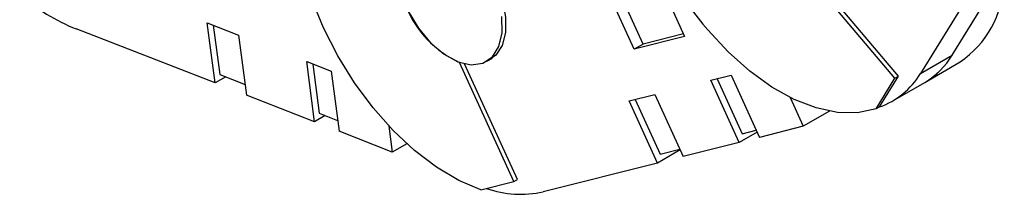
# Model space of a CAD drawing. Header units: inches. Extents: x 0 to 66, y 0 to 51.
# Tile 5 of 10: x 56.4 to 59.5, y 33.5 to 34.1. Entities that reach past the tile are written whole.
import ezdxf

# ---------------------------------------------------------------- set-up
doc = ezdxf.new("R2010")
doc.units = ezdxf.units.IN
doc.header["$LTSCALE"] = 6
doc.header["$MEASUREMENT"] = 0

msp = doc.modelspace()

# ---------------------------------------------------------------- linework, layer by layer
for p, q in [((58.2105, 34.5902), (58.4702, 34.0224)), ((58.3398, 33.9986), (58.0838, 34.5583)), ((58.3119, 33.9826), (58.0522, 34.5504)), ((59.4186, 34.2399), (59.2126, 33.9064)), ((59.1321, 33.8913), (58.8726, 34.1988)), ((59.1433, 33.8978), (58.8846, 34.2041)), ((59.3128, 33.9643), (59.4398, 34.1698)), ((56.9679, 34.0651), (57.0668, 34.0267)), ((56.9926, 33.8764), (56.9679, 34.0651)), ((56.9869, 34.0577), (57.0071, 33.9032)), ((56.9926, 33.8764), (56.5558, 34.0461)), ((57.0668, 34.0267), (57.0915, 33.8379)), ((58.4665, 34.0305), (58.3398, 33.9986)), ((58.4702, 34.0224), (58.3119, 33.9826)), ((58.3398, 33.9986), (58.3119, 33.9826)), ((59.2126, 33.9064), (59.3128, 33.9643)), ((57.2811, 33.9434), (57.3581, 33.9135)), ((57.3058, 33.7547), (57.2811, 33.9434)), ((57.3001, 33.936), (57.3203, 33.7815)), ((57.7624, 33.9412), (57.7621, 33.941)), ((57.9331, 33.5671), (57.7621, 33.941)), ((57.9442, 33.5735), (57.7781, 33.9366)), ((57.848, 33.9446), (57.866, 33.9549)), ((59.2261, 33.8783), (59.3375, 33.9426)), ((57.0071, 33.9032), (57.0871, 33.8721)), ((57.3581, 33.9135), (57.3828, 33.7248)), ((58.5533, 33.885), (58.6166, 33.9009)), ((58.6166, 33.9009), (58.7059, 33.7057)), ((57.0262, 33.8958), (56.9926, 33.8764)), ((58.6425, 33.6898), (58.5533, 33.885)), ((58.5723, 33.8897), (58.6512, 33.7172)), ((59.0727, 33.7951), (59.1321, 33.8913)), ((59.0838, 33.8015), (59.1433, 33.8978)), ((59.1259, 33.8205), (59.2261, 33.8783)), ((59.1321, 33.8913), (59.1433, 33.8978)), ((58.2954, 33.8201), (58.3769, 33.8406)), ((58.3769, 33.8406), (58.4661, 33.6454)), ((57.3058, 33.7547), (57.0915, 33.8379)), ((58.3847, 33.625), (58.2954, 33.8201)), ((58.3144, 33.8249), (58.3933, 33.6524)), ((58.8025, 33.8308), (58.8438, 33.7404)), ((57.3203, 33.7815), (57.3783, 33.7589)), ((58.9259, 33.7878), (58.8438, 33.7404)), ((59.0838, 33.8015), (59.0727, 33.7951)), ((57.3394, 33.774), (57.3058, 33.7547)), ((57.5504, 33.6596), (57.3828, 33.7248)), ((57.5397, 33.741), (57.5504, 33.6596)), ((58.6984, 33.722), (58.6425, 33.6898)), ((58.6512, 33.7172), (58.6955, 33.7283)), ((58.8438, 33.7404), (58.7059, 33.7057)), ((57.5957, 33.6858), (57.5504, 33.6596)), ((58.6425, 33.6898), (58.4661, 33.6454)), ((58.4565, 33.6664), (58.3847, 33.625)), ((58.3933, 33.6524), (58.4558, 33.6681)), ((58.3847, 33.625), (58.0251, 33.5345)), ((57.8293, 33.541), (57.9331, 33.5671)), ((57.9331, 33.5671), (57.9442, 33.5735))]:
    msp.add_line(p, q)
at = {"flags": 128}
for points in [[(57.3341, 34.0496), (57.2974, 34.1399), (57.2697, 34.2304), (57.2515, 34.3192), (57.2432, 34.4044), (57.2451, 34.4844), (57.257, 34.5574), (57.2788, 34.6219), (57.3099, 34.6766)], [(57.5651, 34.2132), (57.5776, 34.1577), (57.6006, 34.1017), (57.6324, 34.0488), (57.6708, 34.0028), (57.7133, 33.9668), (57.7568, 33.9432), (57.7986, 33.9337), (57.8357, 33.9388), (57.8655, 33.9582), (57.8861, 33.9907), (57.8961, 34.034), (57.8947, 34.0851)], [(57.877, 34.1897), (57.8969, 34.1359), (57.9071, 34.0833), (57.907, 34.0352), (57.8966, 33.9946), (57.8765, 33.964), (57.8523, 33.9471)], [(57.8293, 33.541), (57.7597, 33.5704), (57.6895, 33.6118), (57.6202, 33.6644), (57.5531, 33.727), (57.4897, 33.7984), (57.4313, 33.8771), (57.379, 33.9614), (57.3341, 34.0496)], [(59.0727, 33.7951), (59.0146, 33.783), (58.9515, 33.7839), (58.8846, 33.7979), (58.8154, 33.8245), (58.7452, 33.8634), (58.6755, 33.9136), (58.6079, 33.9741), (58.5435, 34.0437)]]:
    msp.add_lwpolyline(points, dxfattribs=at)
for centre, radius, start, end in [((59.3224, 34.7302), 1.0382, 180.0615, 221.3901), ((59.1569, 34.2068), 0.32, 304.3534, 357.1641), ((56.8114, 34.6718), 0.6759, 230.0804, 247.776), ((57.8964, 34.2389), 0.3268, 202.2904, 245.7356), ((59.1029, 34.0894), 0.2444, 300.2672, 329.1906), ((59.0978, 34.0946), 0.2514, 300.6768, 328.7811), ((59.0052, 34.0295), 0.2412, 289.009, 329.2988), ((57.955, 33.8535), 0.3266, 250.6327, 282.4002)]:
    msp.add_arc(centre, radius, start, end)

doc.saveas('drawing.dxf')
